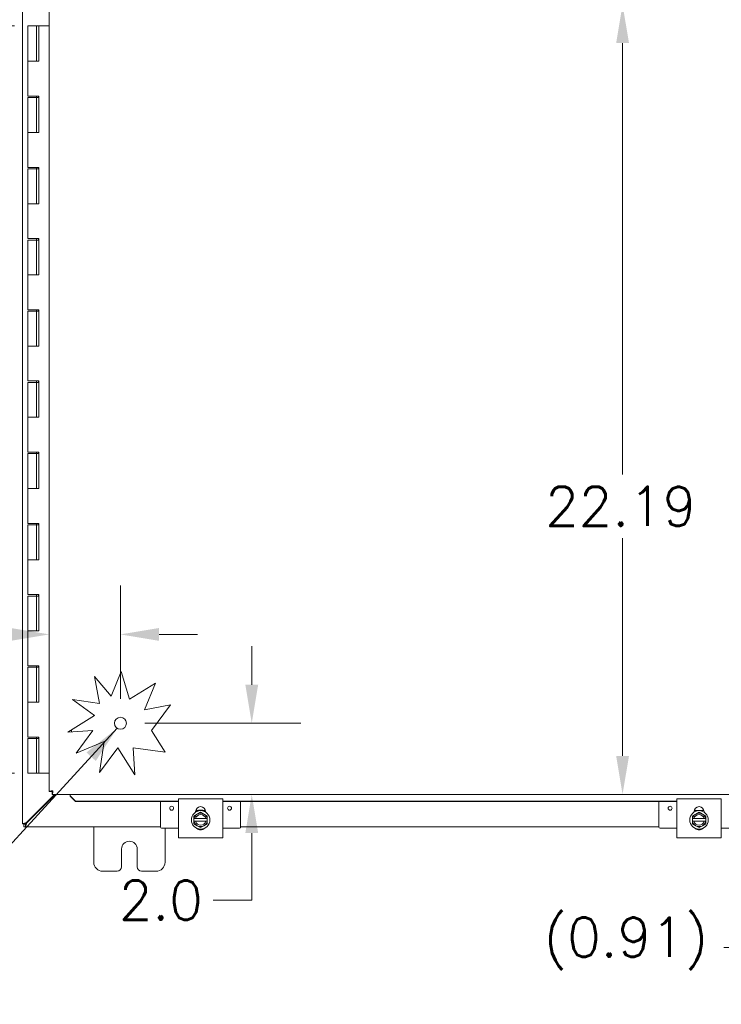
# Model space of a CAD drawing. Header units: inches. Extents: x 10 to 175, y 11 to 111.
# Tile 8 of 15: x 52 to 72, y 45 to 73. Entities that reach past the tile are written whole.
import ezdxf

# ---------------------------------------------------------------- set-up
doc = ezdxf.new("R2010")
doc.units = ezdxf.units.IN
doc.header["$LTSCALE"] = 11
doc.header["$MEASUREMENT"] = 0
for name, color, linetype, lineweight in [('Dimension (ANSI)', 7, 'Continuous', 5), ('Symbol (ANSI)', 7, 'Continuous', 5), ('Visible (ANSI)', 7, 'Continuous', 5)]:
    doc.layers.add(name, color=color, linetype=linetype, lineweight=lineweight)
doc.styles.add('ROMANS', font='romans.shx')
doc.dimstyles.new('Default (ANSI)', dxfattribs={"dimscale": 11, "dimtxt": 0.1, "dimasz": 0.098425, "dimexe": 0.125, "dimexo": 0.0625, "dimgap": 0.031496, "dimtad": 0, "dimtih": 1, "dimtoh": 1, "dimrnd": 1e-08, "dimzin": 0, "dimdsep": 46, "dimtxsty": 'ROMANS', "dimcen": 0.09, "dimdle": 0.393701, "dimclrd": 256, "dimclre": 256, "dimclrt": 256, "dimadec": 0, "dimazin": 0, "dimtfac": 1, "dimtofl": 0, "dimtmove": 0, "dimatfit": 3, "dimfxl": 0, "dimtolj": 1, "dimtzin": 0, "dimlwd": -1, "dimlwe": -1, "dimarcsym": 0})
doc.dimstyles.new('Default (ANSI)$7', dxfattribs={"dimscale": 11, "dimtxt": 0.1, "dimasz": 0.098425, "dimexe": 0.125, "dimexo": 0.0625, "dimgap": 0.031496, "dimtad": 0, "dimtih": 1, "dimtoh": 1, "dimrnd": 1e-08, "dimzin": 0, "dimdsep": 46, "dimtxsty": 'ROMANS', "dimcen": 0.09, "dimdle": 0.393701, "dimclrd": 256, "dimclre": 256, "dimclrt": 256, "dimadec": 0, "dimazin": 0, "dimtfac": 1, "dimtofl": 0, "dimtmove": 0, "dimatfit": 3, "dimfxl": 0, "dimtolj": 1, "dimtzin": 0, "dimlwd": -1, "dimlwe": -1, "dimarcsym": 0})

# ---------------------------------------------------------------- blocks, each defined once
blk = doc.blocks.new('*D12')
at = {"layer": 'Defpoints', "color": 0}
for p in [(52.533, 72.419), (45.933, 51.419), (52.533, 51.419)]:
    blk.add_point(p, dxfattribs=at)
at = {"layer": 'Dimension (ANSI)'}
for p, q in [((51.845, 72.419), (44.558, 72.419)), ((45.933, 71.336), (45.933, 63.732)), ((45.933, 52.501), (45.933, 60.106)), ((51.845, 51.419), (44.558, 51.419))]:
    blk.add_line(p, q, dxfattribs=at)
for points in [[(45.753, 71.336), (46.114, 71.336), (45.933, 72.419)], [(45.753, 52.501), (46.114, 52.501), (45.933, 51.419)]]:
    blk.add_solid(points, dxfattribs=at)
at = {"layer": 'Dimension (ANSI)', "insert": (45.933, 61.919), "char_height": 1.1, "attachment_point": 5, "style": 'ROMANS'}
blk.add_mtext('\\A1;21.00{\\PHINGE}', dxfattribs=at)
blk = doc.blocks.new('*D13')
at = {"layer": 'Defpoints', "color": 0}
for p in [(52.158, 73.919), (38.98, 49.919), (52.158, 49.919)]:
    blk.add_point(p, dxfattribs=at)
at = {"layer": 'Dimension (ANSI)'}
for p, q in [((51.47, 73.919), (37.605, 73.919)), ((38.98, 72.836), (38.98, 62.815)), ((38.98, 51.001), (38.98, 61.022)), ((51.47, 49.919), (37.605, 49.919))]:
    blk.add_line(p, q, dxfattribs=at)
for points in [[(38.8, 72.836), (39.161, 72.836), (38.98, 73.919)], [(38.8, 51.001), (39.161, 51.001), (38.98, 49.919)]]:
    blk.add_solid(points, dxfattribs=at)
at = {"layer": 'Dimension (ANSI)', "insert": (36.78, 62.469), "char_height": 1.1, "attachment_point": 1, "style": 'ROMANS'}
blk.add_mtext('\\A1;24.00', dxfattribs=at)
blk = doc.blocks.new('*D21')
at = {"layer": 'Defpoints', "color": 0}
for p in [(54.821, 52.825), (58.509, 52.825), (58.054, 50.825)]:
    blk.add_point(p, dxfattribs=at)
at = {"layer": 'Dimension (ANSI)'}
for p, q in [((58.509, 53.908), (58.509, 54.99)), ((55.509, 52.825), (59.884, 52.825)), ((58.509, 49.742), (58.509, 47.858)), ((58.509, 47.858), (57.427, 47.858))]:
    blk.add_line(p, q, dxfattribs=at)
for points in [[(58.329, 53.908), (58.69, 53.908), (58.509, 52.825)], [(58.329, 49.742), (58.69, 49.742), (58.509, 50.825)]]:
    blk.add_solid(points, dxfattribs=at)
at = {"layer": 'Dimension (ANSI)', "insert": (54.775, 48.408), "char_height": 1.1, "attachment_point": 1, "style": 'ROMANS'}
blk.add_mtext('\\A1;2.0', dxfattribs=at)
blk = doc.blocks.new('*D22')
at = {"layer": 'Defpoints', "color": 0}
for p in [(52.821, 55.321), (54.821, 55.321), (54.821, 52.825)]:
    blk.add_point(p, dxfattribs=at)
at = {"layer": 'Dimension (ANSI)'}
for p, q in [((54.821, 53.513), (54.821, 56.696)), ((51.738, 55.321), (50.132, 55.321)), ((55.904, 55.321), (56.986, 55.321))]:
    blk.add_line(p, q, dxfattribs=at)
for points in [[(51.738, 55.501), (51.738, 55.14), (52.821, 55.321)], [(55.904, 55.501), (55.904, 55.14), (54.821, 55.321)]]:
    blk.add_solid(points, dxfattribs=at)
at = {"layer": 'Dimension (ANSI)', "insert": (47.481, 55.871), "char_height": 1.1, "attachment_point": 1, "style": 'ROMANS'}
blk.add_mtext('\\A1;2.0', dxfattribs=at)
blk = doc.blocks.new('*D31')
at = {"layer": 'Defpoints', "color": 0}
for p in [(68.924, 73.013), (68.924, 50.825), (68.924, 50.825)]:
    blk.add_point(p, dxfattribs=at)
at = {"layer": 'Dimension (ANSI)'}
for p, q in [((68.924, 71.93), (68.924, 59.815)), ((68.924, 51.908), (68.924, 58.022))]:
    blk.add_line(p, q, dxfattribs=at)
for points in [[(68.744, 71.93), (69.105, 71.93), (68.924, 73.013)], [(68.744, 51.908), (69.105, 51.908), (68.924, 50.825)]]:
    blk.add_solid(points, dxfattribs=at)
at = {"layer": 'Dimension (ANSI)', "insert": (66.751, 59.469), "char_height": 1.1, "attachment_point": 1, "style": 'ROMANS'}
blk.add_mtext('\\A1;22.19', dxfattribs=at)
blk = doc.blocks.new('*D32')
at = {"layer": 'Defpoints', "color": 0}
for p in [(68.924, 50.825), (72.853, 50.825), (69.066, 49.919)]:
    blk.add_point(p, dxfattribs=at)
at = {"layer": 'Dimension (ANSI)'}
for p, q in [((72.853, 51.908), (72.853, 52.99)), ((72.853, 48.836), (72.853, 46.528)), ((72.853, 46.528), (71.77, 46.528))]:
    blk.add_line(p, q, dxfattribs=at)
for points in [[(72.672, 51.908), (73.033, 51.908), (72.853, 50.825)], [(72.672, 48.836), (73.033, 48.836), (72.853, 49.919)]]:
    blk.add_solid(points, dxfattribs=at)
at = {"layer": 'Dimension (ANSI)', "insert": (66.709, 47.366), "char_height": 1.1, "attachment_point": 1, "style": 'ROMANS'}
blk.add_mtext('\\A1;(0.91)', dxfattribs=at)

msp = doc.modelspace()

# ---------------------------------------------------------------- linework, layer by layer
at = {"layer": 'Visible (ANSI)'}
for p, q in [((52.0727, 50.0039), (52.0727, 73.8338)), ((52.8211, 50.9101), (52.8211, 72.9275)), ((52.4675, 72.4188), (52.2175, 72.4188)), ((52.2175, 72.4188), (52.2175, 71.4188)), ((52.4675, 72.4188), (52.4778, 72.4188)), ((52.4675, 72.4188), (52.4675, 71.4188)), ((52.4844, 72.4188), (52.4778, 72.4188)), ((52.4844, 72.4188), (52.5273, 72.4188)), ((52.5273, 72.4188), (52.5327, 72.4188)), ((52.5273, 71.4188), (52.5273, 72.4188)), ((52.5327, 72.4188), (52.5327, 71.4188)), ((52.8211, 72.4188), (52.5327, 72.4188)), ((52.2175, 71.4188), (52.3534, 71.4188)), ((52.2175, 71.4188), (52.2175, 70.4388)), ((52.3534, 71.4188), (52.2175, 71.4188)), ((52.5327, 71.4188), (52.3534, 71.4188)), ((52.3534, 70.4388), (52.2175, 70.4388)), ((52.2175, 70.3988), (52.2175, 69.4188)), ((52.2175, 70.3988), (52.4675, 70.3988)), ((52.3534, 70.4388), (52.5327, 70.4388)), ((52.4668, 70.3988), (52.4668, 70.4388)), ((52.4675, 70.3988), (52.4675, 69.4188)), ((52.4778, 70.3988), (52.4675, 70.3988)), ((52.4844, 70.3988), (52.4778, 70.3988)), ((52.5221, 70.3988), (52.4844, 70.3988)), ((52.5221, 70.4388), (52.5221, 70.3988)), ((52.5273, 69.4188), (52.5273, 70.4388)), ((52.5327, 70.4388), (52.5327, 69.4188)), ((52.2175, 69.4188), (52.3534, 69.4188)), ((52.2175, 69.4188), (52.2175, 68.4388)), ((52.3534, 69.4188), (52.2175, 69.4188)), ((52.5327, 69.4188), (52.3534, 69.4188)), ((52.3534, 68.4388), (52.2175, 68.4388)), ((52.2175, 68.3988), (52.2175, 67.4188)), ((52.2175, 68.3988), (52.4675, 68.3988)), ((52.3534, 68.4388), (52.5327, 68.4388)), ((52.4668, 68.3988), (52.4668, 68.4388)), ((52.4675, 68.3988), (52.4675, 67.4188)), ((52.4778, 68.3988), (52.4675, 68.3988)), ((52.4844, 68.3988), (52.4778, 68.3988)), ((52.5221, 68.3988), (52.4844, 68.3988)), ((52.5221, 68.4388), (52.5221, 68.3988)), ((52.5273, 67.4188), (52.5273, 68.4388)), ((52.5327, 68.4388), (52.5327, 67.4188)), ((52.2175, 67.4188), (52.3534, 67.4188)), ((52.2175, 67.4188), (52.2175, 66.4388)), ((52.3534, 67.4188), (52.2175, 67.4188)), ((52.5327, 67.4188), (52.3534, 67.4188)), ((52.3534, 66.4388), (52.2175, 66.4388)), ((52.2175, 66.3988), (52.2175, 65.4188)), ((52.2175, 66.3988), (52.4675, 66.3988)), ((52.3534, 66.4388), (52.5327, 66.4388)), ((52.4668, 66.3988), (52.4668, 66.4388)), ((52.4675, 66.3988), (52.4675, 65.4188)), ((52.4778, 66.3988), (52.4675, 66.3988)), ((52.4844, 66.3988), (52.4778, 66.3988)), ((52.5221, 66.3988), (52.4844, 66.3988)), ((52.5221, 66.4388), (52.5221, 66.3988)), ((52.5273, 65.4188), (52.5273, 66.4388)), ((52.5327, 66.4388), (52.5327, 65.4188)), ((52.2175, 65.4188), (52.3534, 65.4188)), ((52.2175, 65.4188), (52.2175, 64.4388)), ((52.3534, 65.4188), (52.2175, 65.4188)), ((52.5327, 65.4188), (52.3534, 65.4188)), ((52.3534, 64.4388), (52.2175, 64.4388)), ((52.2175, 64.3988), (52.2175, 63.4188)), ((52.2175, 64.3988), (52.4675, 64.3988)), ((52.3534, 64.4388), (52.5327, 64.4388)), ((52.4668, 64.3988), (52.4668, 64.4388)), ((52.4675, 64.3988), (52.4675, 63.4188)), ((52.4778, 64.3988), (52.4675, 64.3988)), ((52.4844, 64.3988), (52.4778, 64.3988)), ((52.5221, 64.3988), (52.4844, 64.3988)), ((52.5221, 64.4388), (52.5221, 64.3988)), ((52.5273, 63.4188), (52.5273, 64.4388)), ((52.5327, 64.4388), (52.5327, 63.4188)), ((52.2175, 63.4188), (52.3534, 63.4188)), ((52.2175, 63.4188), (52.2175, 62.4388)), ((52.3534, 63.4188), (52.2175, 63.4188)), ((52.5327, 63.4188), (52.3534, 63.4188)), ((52.3534, 62.4388), (52.2175, 62.4388)), ((52.2175, 62.3988), (52.2175, 61.4188)), ((52.2175, 62.3988), (52.4675, 62.3988)), ((52.3534, 62.4388), (52.5327, 62.4388)), ((52.4668, 62.3988), (52.4668, 62.4388)), ((52.4675, 62.3988), (52.4675, 61.4188)), ((52.4778, 62.3988), (52.4675, 62.3988)), ((52.4844, 62.3988), (52.4778, 62.3988)), ((52.5221, 62.3988), (52.4844, 62.3988)), ((52.5221, 62.4388), (52.5221, 62.3988)), ((52.5273, 61.4188), (52.5273, 62.4388)), ((52.5327, 62.4388), (52.5327, 61.4188)), ((52.2175, 61.4188), (52.3534, 61.4188)), ((52.2175, 61.4188), (52.2175, 60.4388)), ((52.3534, 61.4188), (52.2175, 61.4188)), ((52.5327, 61.4188), (52.3534, 61.4188)), ((52.3534, 60.4388), (52.2175, 60.4388)), ((52.2175, 60.3988), (52.2175, 59.4188)), ((52.2175, 60.3988), (52.4675, 60.3988)), ((52.3534, 60.4388), (52.5327, 60.4388)), ((52.4668, 60.3988), (52.4668, 60.4388)), ((52.4675, 60.3988), (52.4675, 59.4188)), ((52.4778, 60.3988), (52.4675, 60.3988)), ((52.4844, 60.3988), (52.4778, 60.3988)), ((52.5221, 60.3988), (52.4844, 60.3988)), ((52.5221, 60.4388), (52.5221, 60.3988)), ((52.5273, 59.4188), (52.5273, 60.4388)), ((52.5327, 60.4388), (52.5327, 59.4188)), ((52.2175, 59.4188), (52.3534, 59.4188)), ((52.2175, 59.4188), (52.2175, 58.4388)), ((52.3534, 59.4188), (52.2175, 59.4188)), ((52.5327, 59.4188), (52.3534, 59.4188)), ((52.3534, 58.4388), (52.2175, 58.4388)), ((52.2175, 58.3988), (52.2175, 57.4188)), ((52.2175, 58.3988), (52.4675, 58.3988)), ((52.3534, 58.4388), (52.5327, 58.4388)), ((52.4668, 58.3988), (52.4668, 58.4388)), ((52.4675, 58.3988), (52.4675, 57.4188)), ((52.4778, 58.3988), (52.4675, 58.3988)), ((52.4844, 58.3988), (52.4778, 58.3988)), ((52.5221, 58.3988), (52.4844, 58.3988)), ((52.5221, 58.4388), (52.5221, 58.3988)), ((52.5273, 57.4188), (52.5273, 58.4388)), ((52.5327, 58.4388), (52.5327, 57.4188)), ((52.2175, 57.4188), (52.3534, 57.4188)), ((52.2175, 57.4188), (52.2175, 56.4388)), ((52.3534, 57.4188), (52.2175, 57.4188)), ((52.5327, 57.4188), (52.3534, 57.4188)), ((52.3534, 56.4388), (52.2175, 56.4388)), ((52.3534, 56.4388), (52.5327, 56.4388)), ((52.4668, 56.3988), (52.4668, 56.4388)), ((52.5221, 56.4388), (52.5221, 56.3988)), ((52.5273, 55.4188), (52.5273, 56.4388)), ((52.5327, 56.4388), (52.5327, 55.4188)), ((52.2175, 56.3988), (52.2175, 55.4188)), ((52.2175, 56.3988), (52.4675, 56.3988)), ((52.4675, 56.3988), (52.4675, 55.4188)), ((52.4778, 56.3988), (52.4675, 56.3988)), ((52.4844, 56.3988), (52.4778, 56.3988)), ((52.5221, 56.3988), (52.4844, 56.3988)), ((52.2175, 55.4188), (52.3534, 55.4188)), ((52.2175, 55.4188), (52.2175, 54.4388)), ((52.3534, 55.4188), (52.2175, 55.4188)), ((52.5327, 55.4188), (52.3534, 55.4188)), ((52.3534, 54.4388), (52.2175, 54.4388)), ((52.2175, 54.3988), (52.2175, 53.4188)), ((52.2175, 54.3988), (52.4675, 54.3988)), ((52.3534, 54.4388), (52.5327, 54.4388)), ((52.4668, 54.3988), (52.4668, 54.4388)), ((52.4675, 54.3988), (52.4675, 53.4188)), ((52.4778, 54.3988), (52.4675, 54.3988)), ((52.4844, 54.3988), (52.4778, 54.3988)), ((52.5221, 54.3988), (52.4844, 54.3988)), ((52.5221, 54.4388), (52.5221, 54.3988)), ((52.5273, 53.4188), (52.5273, 54.4388)), ((52.5327, 54.4388), (52.5327, 53.4188)), ((54.5605, 53.5876), (54.841, 54.2751)), ((54.841, 54.2751), (55.08, 53.498)), ((54.0884, 54.134), (54.5605, 53.5876)), ((54.2357, 53.384), (54.0884, 54.134)), ((55.08, 53.498), (55.8086, 53.9541)), ((55.8086, 53.9541), (55.5007, 53.1995)), ((52.2175, 53.4188), (52.3534, 53.4188)), ((52.2175, 53.4188), (52.2175, 52.4388)), ((52.3534, 53.4188), (52.2175, 53.4188)), ((52.5327, 53.4188), (52.3534, 53.4188)), ((53.4782, 53.4935), (54.2357, 53.384)), ((54.0884, 53.0431), (53.4782, 53.4935)), ((55.5007, 53.1995), (56.229, 53.3425)), ((56.229, 53.3425), (55.6962, 52.6208)), ((53.3419, 52.5758), (54.0884, 53.0431)), ((54.05, 52.6208), (53.3419, 52.5758)), ((53.4477, 52.6421), (53.4477, 52.5825)), ((53.5795, 51.9834), (54.05, 52.6208)), ((55.6962, 52.6208), (56.0794, 52.0086)), ((52.3534, 52.4388), (52.2175, 52.4388)), ((52.2175, 52.3988), (52.4675, 52.3988)), ((52.2175, 52.3988), (52.2175, 51.4188)), ((52.3534, 52.4388), (52.5327, 52.4388)), ((52.4668, 52.3988), (52.4668, 52.4388)), ((52.4778, 52.3988), (52.4675, 52.3988)), ((52.4675, 52.3988), (52.4675, 51.4188)), ((52.4844, 52.3988), (52.4778, 52.3988)), ((52.5221, 52.3988), (52.4844, 52.3988)), ((52.5221, 52.4388), (52.5221, 52.3988)), ((52.5273, 51.4188), (52.5273, 52.4388)), ((52.5327, 52.4388), (52.5327, 51.4188)), ((54.3616, 52.3147), (53.5795, 51.9834)), ((54.2357, 51.444), (54.3616, 52.3147)), ((54.7489, 52.1393), (54.2357, 51.444)), ((55.2241, 51.3802), (54.7489, 52.1393)), ((56.0794, 52.0086), (55.1759, 52.1393)), ((55.1759, 52.1393), (55.2241, 51.3802)), ((52.4675, 51.4188), (52.2175, 51.4188)), ((52.4675, 51.4188), (52.4778, 51.4188)), ((52.4778, 51.4188), (52.4844, 51.4188)), ((52.4844, 51.4188), (52.5273, 51.4188)), ((52.5327, 51.4188), (52.5273, 51.4188)), ((52.5327, 51.4188), (52.8211, 51.4188)), ((52.8951, 50.9101), (52.8211, 50.9101)), ((52.9061, 50.8251), (52.9061, 50.8991)), ((52.9679, 50.8251), (52.178, 50.0351)), ((52.189, 50.0241), (52.99, 50.8251)), ((75.111, 50.8251), (52.9061, 50.8251)), ((53.4061, 50.7884), (53.4061, 50.8251)), ((53.4061, 50.7868), (53.4061, 50.7884)), ((53.5561, 50.6391), (53.4061, 50.7868)), ((53.4061, 50.7868), (53.4061, 50.774)), ((53.4061, 50.774), (53.5561, 50.6263)), ((53.5561, 50.6263), (53.5561, 50.6391)), ((53.5561, 50.6391), (56.4477, 50.6391)), ((53.5561, 50.6263), (56.4477, 50.6263)), ((55.9477, 49.9056), (55.9477, 50.6263)), ((56.4477, 50.5771), (56.4477, 50.7021)), ((57.6977, 50.7021), (56.4477, 50.7021)), ((57.6977, 50.7021), (57.6977, 50.5771)), ((57.6977, 50.6391), (70.4477, 50.6391)), ((57.6977, 50.6263), (70.4477, 50.6263)), ((58.1977, 49.9056), (58.1977, 50.6263)), ((69.9477, 49.9056), (69.9477, 50.6263)), ((70.4477, 50.5771), (70.4477, 50.7021)), ((71.6977, 50.7021), (70.4477, 50.7021)), ((71.6977, 50.7021), (71.6977, 50.5771)), ((56.4477, 50.5771), (56.4477, 49.7331)), ((56.9322, 50.3288), (56.9322, 50.3426)), ((56.9362, 50.3756), (56.9955, 50.3756)), ((57.15, 50.3756), (57.2093, 50.3756)), ((57.2132, 50.3426), (57.2132, 50.3288)), ((57.6977, 49.7331), (57.6977, 50.5771)), ((70.4477, 50.5771), (70.4477, 49.7331)), ((70.9322, 50.3288), (70.9322, 50.3426)), ((70.9362, 50.3756), (71.2093, 50.3756)), ((71.2132, 50.3426), (71.2132, 50.3288)), ((71.6977, 49.7331), (71.6977, 50.5771)), ((56.979, 50.2724), (56.8852, 50.2183)), ((56.8852, 50.2183), (56.8852, 50.1476)), ((56.889, 50.1476), (56.8852, 50.1476)), ((56.8852, 50.0726), (56.8852, 50.1476)), ((56.8852, 50.0726), (56.889, 50.0726)), ((56.8852, 50.0726), (56.8852, 50.0018)), ((56.889, 50.1476), (56.9275, 50.1476)), ((56.9275, 50.0726), (56.889, 50.0726)), ((56.9275, 50.1476), (57.218, 50.1476)), ((57.218, 50.0726), (56.9275, 50.0726)), ((57.0727, 50.3266), (56.979, 50.2724)), ((57.1665, 50.2724), (57.0727, 50.3266)), ((57.2602, 50.2183), (57.1665, 50.2724)), ((57.218, 50.1476), (57.2565, 50.1476)), ((57.2565, 50.0726), (57.218, 50.0726)), ((57.2602, 50.1476), (57.2565, 50.1476)), ((57.2565, 50.0726), (57.2602, 50.0726)), ((57.2602, 50.1476), (57.2602, 50.2183)), ((57.2602, 50.1476), (57.2602, 50.0726)), ((57.2602, 50.0018), (57.2602, 50.0726)), ((70.979, 50.2724), (70.8852, 50.2183)), ((70.8852, 50.2183), (70.8852, 50.1476)), ((70.889, 50.1476), (70.8852, 50.1476)), ((70.8852, 50.0726), (70.8852, 50.1476)), ((70.8852, 50.0726), (70.889, 50.0726)), ((70.8852, 50.0726), (70.8852, 50.0018)), ((70.889, 50.1476), (70.9275, 50.1476)), ((70.9275, 50.0726), (70.889, 50.0726)), ((70.9275, 50.1476), (71.218, 50.1476)), ((71.218, 50.0726), (70.9275, 50.0726)), ((71.0727, 50.3266), (70.979, 50.2724)), ((71.1665, 50.2724), (71.0727, 50.3266)), ((71.2602, 50.2183), (71.1665, 50.2724)), ((71.218, 50.1476), (71.2565, 50.1476)), ((71.2565, 50.0726), (71.218, 50.0726)), ((71.2602, 50.1476), (71.2565, 50.1476)), ((71.2565, 50.0726), (71.2602, 50.0726)), ((71.2602, 50.1476), (71.2602, 50.2183)), ((71.2602, 50.1476), (71.2602, 50.0726)), ((71.2602, 50.0018), (71.2602, 50.0726)), ((52.0727, 49.9978), (52.0727, 50.0039)), ((52.1467, 49.9978), (52.0727, 49.9978)), ((52.1097, 49.9928), (52.1578, 49.9928)), ((52.1097, 49.9188), (52.1097, 49.9928)), ((52.1578, 49.9188), (52.1097, 49.9188)), ((52.178, 50.0351), (52.1467, 50.0039)), ((52.1467, 50.0039), (52.1467, 49.9978)), ((52.1578, 49.9928), (52.189, 50.0241)), ((55.9477, 49.9188), (52.1578, 49.9188)), ((54.0727, 48.9188), (54.0727, 49.9188)), ((55.9777, 49.8756), (56.4477, 49.8756)), ((56.0727, 49.8756), (56.0727, 48.9188)), ((56.8852, 50.0018), (56.979, 49.9477)), ((56.979, 49.9477), (57.0727, 49.8936)), ((57.0727, 49.8936), (57.1665, 49.9477)), ((57.1665, 49.9477), (57.2602, 50.0018)), ((57.6977, 49.8756), (58.1677, 49.8756)), ((69.9477, 49.9188), (58.1977, 49.9188)), ((69.9777, 49.8756), (70.4477, 49.8756)), ((70.8852, 50.0018), (70.979, 49.9477)), ((70.979, 49.9477), (71.0727, 49.8936)), ((71.0727, 49.8936), (71.1665, 49.9477)), ((71.1665, 49.9477), (71.2602, 50.0018)), ((71.6977, 49.8756), (72.1677, 49.8756)), ((56.4477, 49.6081), (56.4477, 49.7331)), ((56.4477, 49.6081), (57.6977, 49.6081)), ((57.6977, 49.7331), (57.6977, 49.6081)), ((70.4477, 49.6081), (70.4477, 49.7331)), ((70.4477, 49.6081), (71.6977, 49.6081)), ((71.6977, 49.7331), (71.6977, 49.6081)), ((54.8537, 48.7938), (54.8537, 49.2938)), ((55.2917, 49.2938), (55.2917, 48.7938)), ((54.7287, 48.6688), (54.3227, 48.6688)), ((55.8227, 48.6688), (55.4167, 48.6688))]:
    msp.add_line(p, q, dxfattribs=at)
for centre, radius in [((54.8211, 52.8251), 0.1685), ((56.2602, 50.4386), 0.055), ((57.0727, 50.1101), 0.26), ((57.8852, 50.4386), 0.055), ((70.2602, 50.4386), 0.055), ((71.0727, 50.1101), 0.26)]:
    msp.add_circle(centre, radius, dxfattribs=at)
for centre, radius, start, end in [((57.0727, 50.3426), 0.1405, 0, 180), ((71.0727, 50.3426), 0.1405, 0, 180), ((57.0727, 50.1101), 0.1875, 120, 168.46304), ((57.0727, 50.1101), 0.1875, 191.53696, 240), ((57.0727, 50.1101), 0.15, 14.47751, 165.52249), ((57.0727, 50.1101), 0.15, 194.47751, 345.52249), ((57.0727, 50.1101), 0.1875, 60, 120), ((57.0727, 50.1101), 0.1875, 11.53696, 60), ((57.0727, 50.1101), 0.1875, 300, 348.46304), ((71.0727, 50.1101), 0.1875, 120, 168.46304), ((71.0727, 50.1101), 0.1875, 191.53696, 240), ((71.0727, 50.1101), 0.15, 14.47751, 165.52249), ((71.0727, 50.1101), 0.15, 194.47751, 345.52249), ((71.0727, 50.1101), 0.1875, 60, 120), ((71.0727, 50.1101), 0.1875, 11.53696, 60), ((71.0727, 50.1101), 0.1875, 300, 348.46304), ((52.1348, 49.9809), 0.07, 38.59203, 51.40797), ((55.9777, 49.9056), 0.03, 180, 270), ((57.0727, 49.9676), 0.1405, 223.4804, 316.5196), ((57.0727, 50.1101), 0.1875, 240, 300), ((58.1677, 49.9056), 0.03, 270, 0), ((69.9777, 49.9056), 0.03, 180, 270), ((71.0727, 49.9676), 0.1405, 223.4804, 316.5196), ((71.0727, 50.1101), 0.1875, 240, 300), ((55.0727, 49.2938), 0.219, 0, 180), ((54.3227, 48.9188), 0.25, 180, 270), ((54.7287, 48.7938), 0.125, 270, 0), ((55.4167, 48.7938), 0.125, 180, 270), ((55.8227, 48.9188), 0.25, 270, 0)]:
    msp.add_arc(centre, radius, start, end, dxfattribs=at)
for points in [[(52.8211, 50.9101), (52.8211, 50.9112), (52.8222, 50.9123), (52.8244, 50.9134)], [(52.9061, 50.8251), (52.9072, 50.8251), (52.9083, 50.8262), (52.9093, 50.8284)], [(56.9324, 50.3483), (56.9347, 50.3496), (56.9371, 50.351), (56.9394, 50.3523)], [(52.1467, 50.0039), (52.1221, 50.0039), (52.0974, 50.0039), (52.0727, 50.0039)], [(52.1578, 49.9188), (52.1578, 49.9435), (52.1578, 49.9682), (52.1578, 49.9928)]]:
    msp.add_open_spline(points, degree=3, dxfattribs=at)
for points, knots in [([(52.8244, 50.9134), (52.8314, 50.9168), (52.85, 50.9203), (52.8745, 50.9237), (52.8902, 50.9259), (52.9083, 50.9281), (52.9263, 50.9303)], [-0.83954624, -0.83954624, -0.83954624, -0.83954624, -0.32751892, -0.32751892, -0.32751892, 0, 0, 0, 0]), ([(52.9263, 50.9303), (52.9114, 50.9242), (52.8974, 50.918), (52.8954, 50.9119), (52.8952, 50.9113), (52.8951, 50.9107), (52.8951, 50.9101)], [0, 0, 0, 0, 0.9110099, 0.9110099, 0.9110099, 1, 1, 1, 1]), ([(52.9263, 50.9303), (52.9202, 50.9154), (52.914, 50.9014), (52.9079, 50.8994), (52.9073, 50.8992), (52.9067, 50.8991), (52.9061, 50.8991)], [0, 0, 0, 0, 0.9110099, 0.9110099, 0.9110099, 1, 1, 1, 1]), ([(52.9093, 50.8284), (52.9128, 50.8354), (52.9162, 50.854), (52.9197, 50.8785), (52.9219, 50.8942), (52.9241, 50.9123), (52.9263, 50.9303)], [-0.83954624, -0.83954624, -0.83954624, -0.83954624, -0.32751892, -0.32751892, -0.32751892, 0, 0, 0, 0]), ([(56.9324, 50.3483), (56.9462, 50.3564), (56.9607, 50.3633), (57.0031, 50.3793), (57.0326, 50.3852), (57.0913, 50.3875), (57.1212, 50.3839), (57.1716, 50.3693), (57.1932, 50.36), (57.2131, 50.3483)], [2.26712987, 2.26712987, 2.26712987, 2.26712987, 2.38849483, 2.38849483, 2.61233824, 2.61233824, 2.83618166, 2.83618166, 3.01199254, 3.01199254, 3.01199254, 3.01199254]), ([(56.9324, 50.3483), (56.9419, 50.3539), (56.9517, 50.3589), (56.9753, 50.3693), (56.9893, 50.3741), (57.0179, 50.3815), (57.0325, 50.384), (57.0618, 50.3867), (57.0766, 50.3869), (57.1061, 50.3849), (57.1207, 50.3828), (57.1494, 50.3761), (57.1635, 50.3717), (57.1896, 50.361), (57.2016, 50.3551), (57.2131, 50.3483)], [3.2407623, 3.2407623, 3.2407623, 3.2407623, 3.360525, 3.360525, 3.5205499, 3.5205499, 3.6805749, 3.6805749, 3.8405999, 3.8405999, 4.0006249, 4.0006249, 4.1606499, 4.1606499, 4.3058295, 4.3058295, 4.3058295, 4.3058295]), ([(56.9826, 50.3714), (56.9849, 50.3722), (56.9872, 50.373), (57.0012, 50.3774), (57.0132, 50.3803), (57.0254, 50.3825)], [0.20938511, 0.20938511, 0.20938511, 0.20938511, 0.22782043, 0.22782043, 0.32138999, 0.32138999, 0.32138999, 0.32138999]), ([(57.0693, 50.3865), (57.0717, 50.3866), (57.0742, 50.3866), (57.0888, 50.3864), (57.1012, 50.3854), (57.1134, 50.3835)], [0.43295592, 0.43295592, 0.43295592, 0.43295592, 0.45152482, 0.45152482, 0.54497787, 0.54497787, 0.54497787, 0.54497787]), ([(57.1564, 50.3736), (57.1588, 50.3729), (57.1611, 50.3721), (57.175, 50.3673), (57.1863, 50.3624), (57.1973, 50.3569)], [0.65681201, 0.65681201, 0.65681201, 0.65681201, 0.675377, 0.675377, 0.76883327, 0.76883327, 0.76883327, 0.76883327]), ([(52.178, 50.0351), (52.1411, 50.0242), (52.105, 50.0134), (52.0867, 50.008), (52.0776, 50.0053), (52.0727, 50.0039), (52.0727, 50.0039)], [-1.5707963, -1.5707963, -1.5707963, -1.5707963, -0.5201457, -0.5201457, -0.5201457, 0, 0, 0, 0]), ([(52.1578, 49.9188), (52.1578, 49.9188), (52.164, 49.9398), (52.1735, 49.9718), (52.1782, 49.9876), (52.1836, 50.0058), (52.189, 50.0241)], [0, 0, 0, 0, 1.0506506, 1.0506506, 1.0506506, 1.5707963, 1.5707963, 1.5707963, 1.5707963]), ([(57.1313, 49.8399), (57.1209, 49.8376), (57.1103, 49.8359), (57.0713, 49.8321), (57.0421, 49.8338), (57.0142, 49.8398)], [0.29292368, 0.29292368, 0.29292368, 0.29292368, 0.37401346, 0.37401346, 0.59142759, 0.59142759, 0.59142759, 0.59142759]), ([(57.1313, 49.8399), (57.1108, 49.8354), (57.0897, 49.8333), (57.0506, 49.8338), (57.0322, 49.836), (57.0142, 49.8399)], [0.29257866, 0.29257866, 0.29257866, 0.29257866, 0.45151732, 0.45151732, 0.59107919, 0.59107919, 0.59107919, 0.59107919]), ([(57.1312, 49.8398), (57.1257, 49.8386), (57.1201, 49.8376), (57.0999, 49.8345), (57.0852, 49.8335), (57.0557, 49.8337), (57.0409, 49.835), (57.0223, 49.8382), (57.0183, 49.839), (57.0142, 49.8398)], [0.4184923, 0.4184923, 0.4184923, 0.4184923, 0.48007499, 0.48007499, 0.64009999, 0.64009999, 0.80012499, 0.80012499, 0.84491273, 0.84491273, 0.84491273, 0.84491273])]:
    msp.add_open_spline(points, degree=3, knots=knots, dxfattribs=at)

# ---------------------------------------------------------------- dimensions: what is measured, and where the dimension line sits
at = {"layer": 'Dimension (ANSI)'}
for base, p1, p2, angle, override, picture, middle in [((38.9801, 49.9188), (52.1578, 73.9188), (52.1578, 49.9188), 270, {"dimdec": 2, "dimtp": 0, "dimtm": 0, "dimtdec": 2, "dimatfit": 1}, '*D13', (38.9801, 61.9188)), ((68.9245, 50.8251), (68.9245, 73.0126), (68.9245, 50.8251), 270, {"dimdec": 2, "dimse1": 1, "dimse2": 1, "dimtp": 0, "dimtm": 0, "dimtdec": 2, "dimatfit": 1}, '*D31', (68.9245, 58.9188)), ((58.5092, 52.8251), (58.054, 50.8251), (54.8211, 52.8251), 90, {"dimdec": 1, "dimse1": 1, "dimtp": 0, "dimtm": 0, "dimtdec": 2, "dimatfit": 1}, '*D21', (55.9277, 47.8583))]:
    dim = msp.add_linear_dim(base=base, p1=p1, p2=p2, angle=angle, dimstyle='Default (ANSI)', override=override, dxfattribs=at)
    dim.commit()
    dim.dimension.update_dxf_attribs({"geometry": picture, "text_midpoint": middle, "dimtype": 160})
for base, p1, p2, text, override, picture, middle in [((45.9333, 51.4188), (52.5327, 72.4188), (52.5327, 51.4188), '<>{\\PHINGE}', {"dimdec": 2, "dimtp": 0, "dimtm": 0, "dimtdec": 2, "dimatfit": 1}, '*D12', (45.9333, 61.9188)), ((72.8527, 50.8251), (69.0665, 49.9188), (68.9245, 50.8251), '(<>)', {"dimgap": 0.031496, "dimdec": 2, "dimse1": 1, "dimse2": 1, "dimtol": 0, "dimlim": 0, "dimtp": 0, "dimtm": 0, "dimtdec": 2, "dimatfit": 1}, '*D32', (69.0665, 46.5276))]:
    dim = msp.add_linear_dim(base=base, p1=p1, p2=p2, angle=90, text=text, dimstyle='Default (ANSI)', override=override, dxfattribs=at)
    dim.commit()
    dim.dimension.update_dxf_attribs({"geometry": picture, "text_midpoint": middle, "dimtype": 160})
dim = msp.add_linear_dim(base=(54.8211, 55.3206), p1=(52.8211, 55.3206), p2=(54.8211, 52.8251), dimstyle='Default (ANSI)', override={"dimtih": 0, "dimtoh": 0, "dimdec": 1, "dimse1": 1, "dimtp": 0, "dimtm": 0, "dimtdec": 2, "dimatfit": 1}, dxfattribs=at)
dim.commit()
dim.dimension.update_dxf_attribs({"geometry": '*D22', "text_midpoint": (48.6331, 55.3206), "dimtype": 160})

# ---------------------------------------------------------------- leaders
at = {"layer": 'Symbol (ANSI)', "annotation_type": 0, "has_hookline": 1, "hookline_direction": 1, "text_width": 13.6662}
msp.add_leader([(54.7296, 52.6836), (47.6114, 44.9306), (46.5287, 44.9306)], dimstyle='Default (ANSI)$7', override={"dimtad": 0}, dxfattribs=at)

doc.saveas('drawing.dxf')
